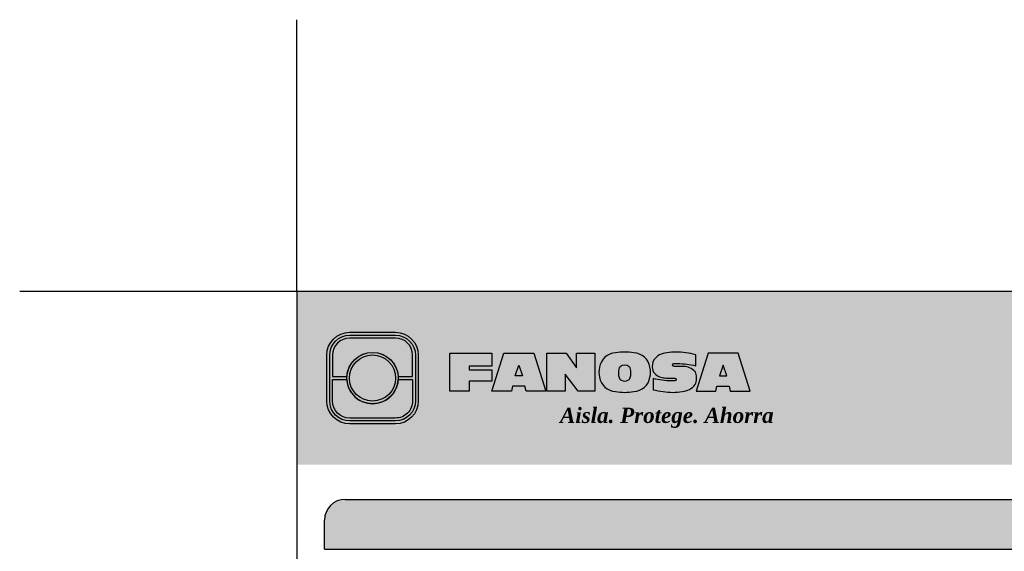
# Model space of a CAD drawing. Header units: millimetres. Extents: x 0 to 30, y 0 to 35.5.
# Tile 5 of 5: x 0 to 14.2, y 27.8 to 35.5. Entities that reach past the tile are written whole.
import ezdxf

# ---------------------------------------------------------------- set-up
doc = ezdxf.new("R2010")
doc.units = ezdxf.units.MM
doc.styles.get("Standard").update_dxf_attribs({"font": 'arial.ttf'})

# ---------------------------------------------------------------- blocks, each defined once
blk = doc.blocks.new('LOGO 1')
h = blk.add_hatch(color=7)
h.set_gradient(color1=(255, 255, 255), color2=(0, 0, 255), rotation=180, tint=1)
h.paths.add_polyline_path([(362.633524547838, 273.3012676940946), (362.633524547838, 270.8012676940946), (384.2235245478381, 270.8012676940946), (384.2235245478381, 273.3012676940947)])
at = {"true_color": 0xffffff}
h = blk.add_hatch(color=7, dxfattribs=at)
edge = h.paths.add_edge_path()
edge.add_arc((364.057378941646, 271.7212676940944), 0.3299999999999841, -89.99999999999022, 9.890754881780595e-12, ccw=False)
edge.add_line((364.0573789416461, 271.3912676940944), (363.3973789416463, 271.3912676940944))
edge.add_arc((363.3973789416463, 271.7212676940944), 0.3299999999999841, 179.9999999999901, 269.9999999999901, ccw=False)
edge.add_line((363.0673789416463, 271.7212676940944), (363.0673789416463, 272.3812676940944))
edge.add_arc((363.3973789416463, 272.3812676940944), 0.3299999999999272, 90, 180, ccw=False)
edge.add_line((363.3973789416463, 272.7112676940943), (364.0573789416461, 272.7112676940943))
edge.add_arc((364.0573789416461, 272.3812676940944), 0.3299999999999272, 0, 90, ccw=False)
edge.add_line((364.387378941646, 272.3812676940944), (364.387378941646, 271.7212676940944))
edge = h.paths.add_edge_path(flags=16)
edge.add_arc((364.0573789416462, 271.7212676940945), 0.2887500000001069, 269.9999999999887, 359.9999999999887, ccw=False)
edge.add_line((364.0573789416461, 271.4325176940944), (363.3973789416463, 271.4325176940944))
edge.add_arc((363.3973789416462, 271.7212676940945), 0.2887500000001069, 180.0000000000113, 270.0000000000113, ccw=False)
edge.add_line((363.1086289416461, 271.7212676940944), (363.1086289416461, 272.3812676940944))
edge.add_arc((363.3973789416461, 272.3812676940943), 0.28875000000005, 89.99999999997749, 179.9999999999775, ccw=False)
edge.add_line((363.3973789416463, 272.6700176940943), (364.0573789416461, 272.6700176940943))
edge.add_arc((364.0573789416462, 272.3812676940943), 0.28875000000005, 2.262368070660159e-11, 90.00000000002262, ccw=False)
edge.add_line((364.3461289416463, 272.3812676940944), (364.3461289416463, 271.7212676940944))
for color, points in [(30, [(364.0980555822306, 272.0718926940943), (364.3048789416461, 272.0718926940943), (364.3048789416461, 272.3812676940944, 0.4142135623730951), (364.0573789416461, 272.6287676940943), (363.3973789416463, 272.6287676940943, 0.4142135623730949), (363.1498789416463, 272.3812676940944), (363.1498789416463, 272.0718926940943), (363.3567023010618, 272.0718926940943, -0.9459053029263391)]), (170, [(364.3048789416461, 271.7212676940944), (364.3048789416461, 272.0306426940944), (364.0980555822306, 272.0306426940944, -0.9459053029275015), (363.3567023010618, 272.0306426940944), (363.1498789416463, 272.0306426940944), (363.1498789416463, 271.7212676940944, 0.4142135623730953), (363.3973789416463, 271.4737676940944), (364.057378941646, 271.4737676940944, 0.4142135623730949)])]:
    blk.add_hatch(color=color).paths.add_polyline_path(points)
h = blk.add_hatch(color=7, dxfattribs=at)
h.paths.add_polyline_path([(363.3561289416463, 272.0512676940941, 1), (364.0986289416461, 272.0512676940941, 1)])
h.paths.add_polyline_path([(364.0602079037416, 272.0512676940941, -1), (363.3945499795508, 272.0512676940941, -1)], flags=16)
h = blk.add_hatch(color=252)
h.set_gradient(color1=(132, 132, 132), rotation=70.00000000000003, tint=1, name='SPHERICAL')
h.paths.add_polyline_path([(364.0602079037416, 272.0512676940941, 1), (363.3945499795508, 272.0512676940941, 1)])
blk.add_hatch(color=7, dxfattribs=at).paths.add_polyline_path([(364.8420585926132, 272.4104305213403), (365.4501879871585, 272.4104305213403), (365.4501879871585, 272.2247109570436), (365.119665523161, 272.2247109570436), (365.119665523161, 272.1719110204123), (365.4501879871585, 272.1719110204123), (365.4501879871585, 272.00471122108), (365.119665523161, 272.00471122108), (365.119665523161, 271.8609844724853), (364.8420585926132, 271.8609844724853)])
h = blk.add_hatch(color=7, dxfattribs=at)
h.paths.add_polyline_path([(365.620750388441, 272.4104305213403), (365.4485062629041, 271.8609844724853), (365.7332546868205, 271.8609844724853), (365.7479187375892, 271.934277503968), (365.9266795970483, 271.934277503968), (365.9413436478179, 271.8609844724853), (366.2260920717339, 271.8609844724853), (366.0538479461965, 272.4104305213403)])
h.paths.add_polyline_path([(365.837299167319, 272.2366800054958), (365.8906148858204, 272.0814774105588), (365.7839834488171, 272.0814774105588)], flags=16)
h = blk.add_hatch(color=7, dxfattribs=at)
h.paths.add_polyline_path([(366.9358659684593, 272.4104305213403), (366.6709453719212, 272.4104305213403), (366.6709453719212, 272.1991139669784), (366.5221127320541, 272.4104305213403), (366.2395855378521, 272.4104305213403), (366.2395855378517, 271.8609844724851), (366.5045061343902, 271.8609844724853), (366.5045061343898, 272.1071001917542), (366.6947223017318, 271.8609844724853), (366.9358659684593, 271.8609844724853)])
h.paths.add_polyline_path([(367.4970415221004, 272.4140725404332, 0.09403921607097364), (367.2339520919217, 272.4140725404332, 0.3497782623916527), (367.0006865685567, 272.2074327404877, 0.09737279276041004), (367.0006865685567, 272.0639822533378, 0.3497782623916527), (367.2339520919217, 271.8573424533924, 0.09403921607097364), (367.4970415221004, 271.8573424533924, 0.3497782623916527), (367.7303070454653, 272.0639822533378, 0.09737279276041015), (367.7303070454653, 272.2074327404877, 0.3497782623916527)])
h.paths.add_polyline_path([(367.2999959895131, 272.2148320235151, -0.3799377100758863), (367.4309976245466, 272.2148320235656, -0.158874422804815), (367.4503779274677, 272.1817168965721, -0.1263576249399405), (367.44577155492, 272.0572845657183, -0.2142742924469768), (367.4126854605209, 272.0188340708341, -0.2226123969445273), (367.318308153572, 272.0188340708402, -0.2142742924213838), (367.2852220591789, 272.0572845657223, -0.1263576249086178), (367.2806156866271, 272.1817168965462, -0.1588744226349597)], flags=16)
h.paths.add_polyline_path([(368.0775589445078, 272.2601931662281), (368.1276424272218, 272.2601931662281, -0.05869489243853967), (368.3904870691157, 272.2278050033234), (368.3904870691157, 272.3881713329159, 0.06395994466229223), (368.1046346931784, 272.4264429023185, 0.04691611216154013), (367.9730899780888, 272.4140725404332, 0.2229690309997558), (367.7857619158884, 272.3139728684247, 0.1654172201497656), (367.7667124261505, 272.182419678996, 0.1952229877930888), (367.8161538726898, 272.1004656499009, 0.07724634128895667), (367.887655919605, 272.0635888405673, 0.08066867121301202), (367.9607834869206, 272.0517133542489), (368.0895714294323, 272.0517133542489, -1), (368.0895714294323, 272.0112218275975), (368.0394879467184, 272.0112218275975, -0.05869489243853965), (367.7766433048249, 272.0436099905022), (367.7766433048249, 271.8832436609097, 0.0639599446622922), (368.0624956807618, 271.8449720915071, 0.04691611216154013), (368.1940403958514, 271.8573424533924, 0.2229690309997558), (368.3813684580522, 271.9574421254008, 0.2091142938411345), (368.391184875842, 272.1225548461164, 0.1301021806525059), (368.3636451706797, 272.1610969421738, 0.09267767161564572), (368.2794744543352, 272.2078261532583, 0.08066867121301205), (368.2063468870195, 272.2197016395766), (368.0775589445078, 272.2197016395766, -1)])
h.paths.add_polyline_path([(369.0017330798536, 272.4104305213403), (368.5686355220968, 272.4104305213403), (368.3963913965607, 271.8609844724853), (368.6811398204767, 271.8609844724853), (368.6958038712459, 271.934277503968), (368.8745647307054, 271.934277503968), (368.8892287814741, 271.8609844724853), (369.1739772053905, 271.8609844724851)])
h.paths.add_polyline_path([(368.7851843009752, 272.2366800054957), (368.8385000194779, 272.0814774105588), (368.7318685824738, 272.0814774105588)], flags=16)
at = {"color": 7, "true_color": 0xffffff}
for points in [[(364.387378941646, 271.7212676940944, -0.414213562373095), (364.0573789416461, 271.3912676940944), (363.3973789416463, 271.3912676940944, -0.414213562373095), (363.0673789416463, 271.7212676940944), (363.0673789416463, 272.3812676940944, -0.414213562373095), (363.3973789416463, 272.7112676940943), (364.0573789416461, 272.7112676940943, -0.4142135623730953), (364.387378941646, 272.3812676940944)], [(364.3461289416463, 271.7212676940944, -0.4142135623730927), (364.0573789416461, 271.4325176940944), (363.3973789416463, 271.4325176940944, -0.4142135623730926), (363.1086289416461, 271.7212676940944), (363.1086289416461, 272.3812676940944, -0.414213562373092), (363.3973789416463, 272.6700176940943), (364.0573789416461, 272.6700176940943, -0.4142135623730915), (364.3461289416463, 272.3812676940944)], [(367.7303070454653, 272.2074327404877, 0.3497782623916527), (367.4970415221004, 272.4140725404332, 0.09403921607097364), (367.2339520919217, 272.4140725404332, 0.3497782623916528), (367.0006865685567, 272.2074327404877, 0.09737279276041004), (367.0006865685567, 272.0639822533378, 0.3497782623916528), (367.2339520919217, 271.8573424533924, 0.09403921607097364), (367.4970415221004, 271.8573424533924, 0.3497782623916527), (367.7303070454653, 272.0639822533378, 0.09737279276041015)], [(368.3637508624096, 272.1610094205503, 0.09280978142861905), (368.2794744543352, 272.2078261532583, 0.08066867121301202), (368.2063468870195, 272.2197016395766), (368.0775589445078, 272.2197016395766, -0.9999999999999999), (368.0775589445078, 272.2601931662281), (368.1276424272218, 272.2601931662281, -0.05869489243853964), (368.3904870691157, 272.2278050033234), (368.3904870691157, 272.3881713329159, 0.06395994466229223), (368.1046346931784, 272.4264429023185, 0.04691611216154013), (367.9730899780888, 272.4140725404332, 0.2229690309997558), (367.7857619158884, 272.3139728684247, 0.1654172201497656), (367.7667124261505, 272.182419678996, 0.1952229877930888), (367.8161538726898, 272.1004656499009, 0.07724634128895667), (367.887655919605, 272.0635888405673, 0.08066867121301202), (367.9607834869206, 272.0517133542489), (368.0895714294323, 272.0517133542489, -0.9999999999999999), (368.0895714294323, 272.0112218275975), (368.0394879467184, 272.0112218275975, -0.05869489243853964), (367.7766433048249, 272.0436099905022), (367.7766433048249, 271.8832436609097, 0.06395994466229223), (368.0624956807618, 271.8449720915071, 0.04691611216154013), (368.1940403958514, 271.8573424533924, 0.2229690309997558), (368.3813684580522, 271.9574421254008, 0.2091142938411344), (368.391184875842, 272.1225548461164, 0.1341802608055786)], [(367.2852220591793, 272.0572845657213, 0.2142742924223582), (367.318308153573, 272.0188340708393, 0.2226123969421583), (367.4126854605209, 272.0188340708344, 0.2142742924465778), (367.44577155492, 272.0572845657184, 0.1263576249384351), (367.4503779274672, 272.1817168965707, 0.1588744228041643), (367.4309976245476, 272.2148320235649, 0.379937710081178), (367.2999959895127, 272.2148320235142, 0.1588744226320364), (367.2806156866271, 272.1817168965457, 0.1263576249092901)]]:
    blk.add_lwpolyline(points, format="xyb", close=True, dxfattribs=at)
at = {"color": 30}
blk.add_lwpolyline([(364.3048789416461, 272.0718926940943), (364.3048789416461, 272.3812676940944, 0.414213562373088), (364.0573789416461, 272.6287676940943), (363.3973789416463, 272.6287676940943, 0.4142135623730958), (363.1498789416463, 272.3812676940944), (363.1498789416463, 272.0718926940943), (363.3567023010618, 272.0718926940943, -0.9459053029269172), (364.0980555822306, 272.0718926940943)], format="xyb", close=True, dxfattribs=at)
at = {"color": 7, "true_color": 0xffffff}
for points in [[(364.8420585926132, 272.4104305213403), (365.4501879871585, 272.4104305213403), (365.4501879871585, 272.2247109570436), (365.119665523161, 272.2247109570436), (365.119665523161, 272.1719110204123), (365.4501879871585, 272.1719110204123), (365.4501879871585, 272.00471122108), (365.119665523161, 272.00471122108), (365.119665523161, 271.8609844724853), (364.8420585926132, 271.8609844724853)], [(365.7332546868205, 271.8609844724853), (365.4485062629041, 271.8609844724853), (365.620750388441, 272.4104305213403), (366.0538479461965, 272.4104305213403), (366.2260920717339, 271.8609844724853), (365.9413436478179, 271.8609844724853), (365.9266795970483, 271.934277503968), (365.7479187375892, 271.934277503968)], [(366.5045061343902, 272.1071001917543), (366.5045061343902, 271.8609844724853), (366.2395855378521, 271.8609844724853), (366.2395855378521, 272.4104305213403), (366.5221127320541, 272.4104305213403), (366.6709453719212, 272.1991139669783), (366.6709453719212, 272.4104305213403), (366.9358659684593, 272.4104305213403), (366.9358659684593, 271.8609844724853), (366.6947223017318, 271.8609844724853)], [(368.8745647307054, 271.934277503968), (368.8892287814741, 271.8609844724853), (369.1739772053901, 271.8609844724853), (369.0017330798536, 272.4104305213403), (368.5686355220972, 272.4104305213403), (368.3963913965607, 271.8609844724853), (368.6811398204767, 271.8609844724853), (368.6958038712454, 271.934277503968)], [(365.7839834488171, 272.0814774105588), (365.837299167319, 272.2366800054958), (365.8906148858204, 272.0814774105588)], [(368.8385000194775, 272.0814774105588), (368.7851843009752, 272.2366800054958), (368.7318685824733, 272.0814774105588)]]:
    blk.add_lwpolyline(points, close=True, dxfattribs=at)
at = {"color": 170}
blk.add_lwpolyline([(363.3567023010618, 272.0306426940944, 0.9459053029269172), (364.0980555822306, 272.0306426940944), (364.3048789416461, 272.0306426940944), (364.3048789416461, 271.7212676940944, -0.4142135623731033), (364.0573789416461, 271.4737676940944), (363.3973789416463, 271.4737676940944, -0.414213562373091), (363.1498789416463, 271.7212676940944), (363.1498789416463, 272.0306426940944)], format="xyb", close=True, dxfattribs=at)
at = {"color": 7, "true_color": 0xffffff}
for radius in [0.3712499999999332, 0.332828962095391]:
    blk.add_circle((363.7273789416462, 272.0512676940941), radius, dxfattribs=at)
at = {"color": 254, "insert": (366.4315877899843, 271.623287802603), "char_height": 0.22, "width": 5.448476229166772, "attachment_point": 1}
blk.add_mtext('{\\fBookman Old Style|b1|i1|c0|p18;\\C255;\\c16777215;Aisla. Protege. Ahorra}', dxfattribs=at)

msp = doc.modelspace()

# ---------------------------------------------------------------- hatches: boundary and pattern name
at = {"true_color": 0xb3b3b3}
msp.add_hatch(color=253, dxfattribs=at).paths.add_polyline_path([(25.18823200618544, 27.87273601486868), (25.18823200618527, 28.2927360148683, 0.4142135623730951), (24.88823200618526, 28.59273601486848), (4.698232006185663, 28.59273601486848, 0.4142135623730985), (4.398232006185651, 28.29273601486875), (4.398232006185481, 27.87273601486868)])

# ---------------------------------------------------------------- linework, layer by layer
at = {"color": 254, "true_color": 0xe3e3e3}
for q in [(3.99823200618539, 35.51411617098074), (-4.478260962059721e-06, 31.59273601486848)]:
    msp.add_line((3.99823200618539, 31.59273601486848), q, dxfattribs=at)
at = {"color": 253, "true_color": 0xb3b3b3}
for p, q in [((4.698232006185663, 28.59273601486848), (24.88823200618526, 28.59273601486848)), ((4.398232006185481, 27.87273601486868), (4.398232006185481, 28.29273601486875)), ((4.398232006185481, 27.87273601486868), (25.18823200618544, 27.87273601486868))]:
    msp.add_line(p, q, dxfattribs=at)
at = {"color": 254, "true_color": 0xe3e3e3}
msp.add_lwpolyline([(3.99823200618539, 3.652736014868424), (25.58823200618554, 3.652736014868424), (25.58823200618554, 31.59273601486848), (3.99823200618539, 31.59273601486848)], close=True, dxfattribs=at)
at = {"color": 253, "true_color": 0xb3b3b3}
msp.add_arc((4.698232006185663, 28.29273601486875), 0.3, 90, 180, dxfattribs=at)

# ---------------------------------------------------------------- block references
msp.add_blockref('LOGO 1', (-358.6352925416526, -241.7085316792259))

doc.saveas('drawing.dxf')
